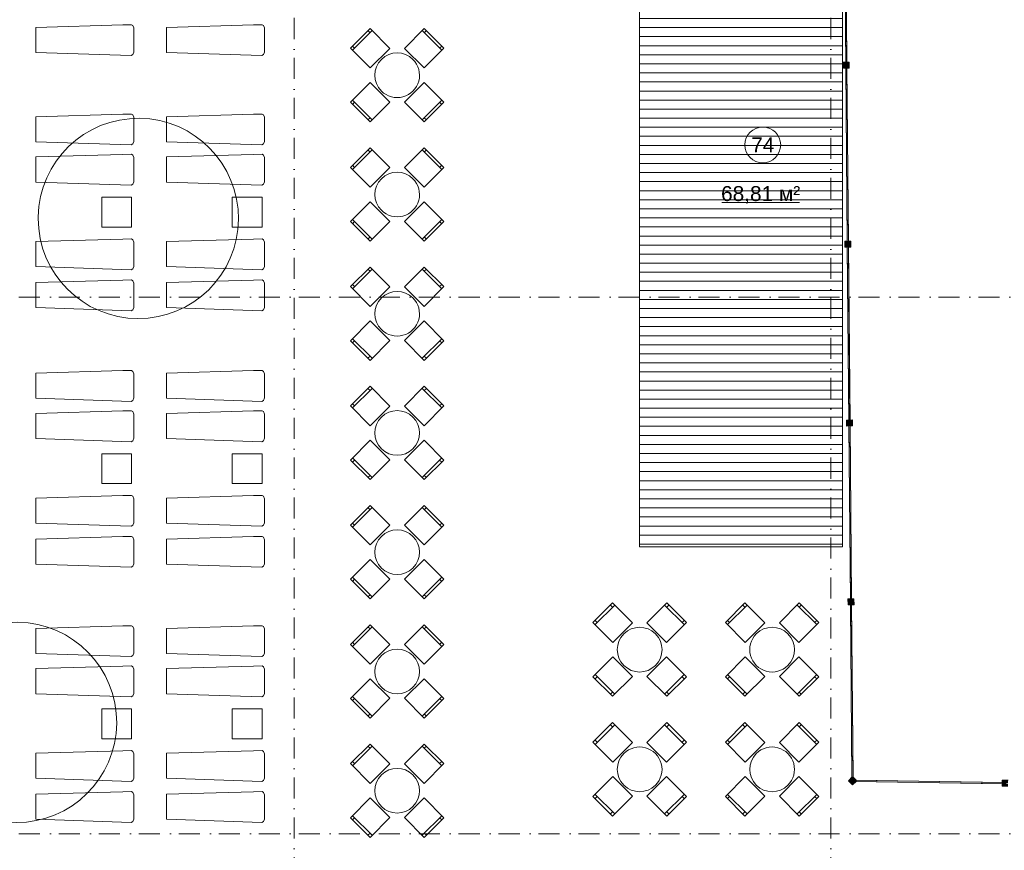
# Model space of a CAD drawing. Header units: millimetres. Extents: x -14761 to 157739, y -22400 to 107990.
# Tile 29 of 256: x 13398 to 29907, y 44721 to 58653. Entities that reach past the tile are written whole.
import ezdxf

# ---------------------------------------------------------------- set-up
doc = ezdxf.new("R2010")
doc.units = ezdxf.units.MM
doc.header["$MEASUREMENT"] = 0
doc.linetypes.add('Штрихпунктирная', pattern=[670.2777624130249, 352.777767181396, -176.388883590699, 0, -141.11111164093])
for name, color, linetype in [('Интерьер - лежаки 2', 7, 'Continuous'), ('Интерьер - Мебель', 7, 'Continuous'), ('Местность - Забор', 7, 'Continuous'), ('Элемент модели - Зоны уличных помещений', 7, 'Continuous'), ('Элемент Модели - Оси', 7, 'Continuous')]:
    doc.layers.add(name, color=color, linetype=linetype)
doc.styles.add('СГЕНЕРИР_СТИЛЬ_1', font='txt')

msp = doc.modelspace()

# ---------------------------------------------------------------- hatches: boundary and pattern name
at = {"linetype": 'Continuous', "lineweight": 15, "true_color": 0xb1b1b1}
h = msp.add_hatch(dxfattribs=at)
h.set_pattern_fill('Настил_01', color=253, style=0, pattern_type=2)
h.set_pattern_definition([(0, (0, 0), (0, 152), [])])
h.paths.add_polyline_path([(23793.11178517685, 70208.70472357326), (27193.11178517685, 70208.70472357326), (27193.11178517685, 49808.70472357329), (23793.11178517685, 49808.70472357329)])
at = {"layer": 'Местность - Забор', "linetype": 'Continuous', "lineweight": 0, "true_color": 0x000000}
for points in [[(27247.76728116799, 57907.62637244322), (27267.76651424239, 57907.80151934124), (27241.84477333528, 60867.68801435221), (27221.84554026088, 60867.51286745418)], [(27262.76670597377, 57907.75773261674), (27252.76708943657, 57907.67015916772), (27252.50436908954, 57937.66900877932), (27207.50609467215, 57937.27492825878), (27208.38182916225, 57837.27876288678), (27253.38010357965, 57837.67284340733), (27253.11738323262, 57867.67169301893), (27263.11699976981, 57867.75926646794), (27263.37972011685, 57837.76041685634), (27308.37799453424, 57838.15449737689), (27307.50226004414, 57938.15066274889), (27262.50398562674, 57937.75658222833)], [(27274.03931587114, 54907.74141128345), (27294.03854894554, 54907.91655818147), (27268.11680803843, 57867.80305319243), (27248.11757496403, 57867.62790629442)], [(27289.03874067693, 54907.87277145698), (27279.03912413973, 54907.78519800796), (27278.7764037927, 54937.78404761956), (27233.7781293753, 54937.38996709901), (27234.65386386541, 54837.39380172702), (27279.6521382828, 54837.78788224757), (27279.38941793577, 54867.78673185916), (27289.38903447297, 54867.87430530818), (27289.65175482, 54837.87545569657), (27334.6500292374, 54838.26953621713), (27333.77429474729, 54938.26570158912), (27288.77602032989, 54937.87162106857)], [(27300.3113505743, 51907.85645012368), (27320.3105836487, 51908.0315970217), (27294.38884274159, 54867.91809203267), (27274.38960966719, 54867.74294513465)], [(27315.31077538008, 51907.9878102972), (27305.31115884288, 51907.90023684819), (27305.04843849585, 51937.89908645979), (27260.05016407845, 51937.50500593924), (27260.92589856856, 51837.50884056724), (27305.92417298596, 51837.90292108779), (27305.66145263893, 51867.90177069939), (27315.66106917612, 51867.9893441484), (27315.92378952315, 51837.9904945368), (27360.92206394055, 51838.38457505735), (27360.04632945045, 51938.38074042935), (27315.04805503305, 51937.9866599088)], [(27326.58338527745, 48907.97148896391), (27346.58261835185, 48908.14663586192), (27320.66087744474, 51868.03313087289), (27300.66164437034, 51867.85798397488)], [(27341.58281008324, 48908.10284913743), (27331.58319354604, 48908.01527568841), (27331.32047319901, 48938.01412530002), (27286.32219878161, 48937.62004477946), (27287.19793327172, 48837.62387940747), (27332.19620768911, 48838.01795992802), (27331.93348734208, 48868.01680953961), (27341.93310387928, 48868.10438298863), (27342.19582422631, 48838.10553337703), (27387.19409864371, 48838.49961389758), (27386.31836415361, 48938.49577926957), (27341.32008973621, 48938.10169874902)], [(27352.68170348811, 45927.92242933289), (27372.68093656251, 45928.0975762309), (27346.93291214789, 48868.14816971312), (27326.9336790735, 48867.97302281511)], [(27427.90030650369, 45882.10814314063), (27402.77931055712, 45882.52097164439), (27402.94362441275, 45892.5196216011), (27429.5941552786, 45892.08165732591), (27367.44770889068, 45954.70689670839), (27367.6811282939, 45928.05378950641), (27357.6815117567, 45927.9662160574), (27357.46148882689, 45953.08964047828), (27292.32002590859, 45888.44620800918), (27362.75884358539, 45817.46471067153)], [(29899.43295185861, 45836.49127883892), (29899.76157956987, 45856.48857875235), (27403.02578134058, 45897.51894657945), (27402.69715362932, 45877.52164666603)], [(29899.67942264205, 45851.489253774), (29899.51510878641, 45841.49060381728), (29869.51915891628, 45841.98354538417), (29868.77974656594, 45796.98962057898), (29968.76624613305, 45795.34648202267), (29969.50565848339, 45840.34040682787), (29939.50970861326, 45840.83334839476), (29939.67402246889, 45850.83199835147), (29969.66997233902, 45850.33905678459), (29970.40938468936, 45895.33298158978), (29870.42288512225, 45896.97612014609), (29869.68347277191, 45851.98219534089)]]:
    msp.add_hatch(color=18, dxfattribs=at).paths.add_polyline_path(points)

# ---------------------------------------------------------------- linework, layer by layer
at = {"color": 7, "linetype": 'Continuous', "lineweight": 15, "flags": 128}
msp.add_lwpolyline([(23793.11178517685, 70208.70472357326), (27193.11178517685, 70208.70472357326), (27193.11178517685, 49808.70472357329), (23793.11178517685, 49808.70472357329)], close=True, dxfattribs=at)
at = {"layer": 'Интерьер - лежаки 2', "color": 7, "linetype": 'Continuous', "lineweight": 15}
for p, q in [((14774.98219741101, 55674.7059350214), (14774.98219741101, 55174.7059350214)), ((15274.98219741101, 55674.7059350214), (14774.98219741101, 55674.7059350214)), ((15274.98219741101, 55174.7059350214), (15274.98219741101, 55674.7059350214)), ((16962.77493245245, 55674.7059350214), (16962.77493245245, 55174.7059350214)), ((17462.77493245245, 55674.7059350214), (16962.77493245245, 55674.7059350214)), ((17462.77493245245, 55174.7059350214), (17462.77493245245, 55674.7059350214)), ((14774.98219741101, 55174.7059350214), (15274.98219741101, 55174.7059350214)), ((16962.77493245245, 55174.7059350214), (17462.77493245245, 55174.7059350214)), ((14774.98219741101, 51373.07740745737), (14774.98219741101, 50873.07740745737)), ((15274.98219741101, 51373.07740745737), (14774.98219741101, 51373.07740745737)), ((15274.98219741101, 50873.07740745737), (15274.98219741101, 51373.07740745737)), ((16962.77493245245, 51373.07740745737), (16962.77493245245, 50873.07740745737)), ((17462.77493245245, 51373.07740745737), (16962.77493245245, 51373.07740745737)), ((17462.77493245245, 50873.07740745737), (17462.77493245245, 51373.07740745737)), ((14774.98219741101, 50873.07740745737), (15274.98219741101, 50873.07740745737)), ((16962.77493245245, 50873.07740745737), (17462.77493245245, 50873.07740745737)), ((14774.98219741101, 47092.7217567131), (14774.98219741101, 46592.7217567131)), ((15274.98219741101, 47092.7217567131), (14774.98219741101, 47092.7217567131)), ((15274.98219741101, 46592.7217567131), (15274.98219741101, 47092.7217567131)), ((16962.77493245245, 47092.7217567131), (16962.77493245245, 46592.7217567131)), ((17462.77493245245, 47092.7217567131), (16962.77493245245, 47092.7217567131)), ((17462.77493245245, 46592.7217567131), (17462.77493245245, 47092.7217567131)), ((14774.98219741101, 46592.7217567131), (15274.98219741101, 46592.7217567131)), ((16962.77493245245, 46592.7217567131), (17462.77493245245, 46592.7217567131))]:
    msp.add_line(p, q, dxfattribs=at)
at = {"layer": 'Интерьер - лежаки 2', "color": 7, "linetype": 'Continuous', "lineweight": 15, "flags": 128}
for points in [[(15129.69214123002, 58566.12305761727), (15274.84614123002, 58567.96605761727), (15296.29714123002, 58553.85405761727), (15310.80014123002, 58513.12305761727), (15310.83914123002, 58108.25705761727), (15296.29714123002, 58066.39205761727), (15269.43914123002, 58049.68505761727), (13670.79414123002, 58103.12305761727), (13670.79414123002, 58523.12305761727)], [(17319.7043757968, 58566.12305761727), (17464.8583757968, 58567.96605761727), (17486.3093757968, 58553.85405761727), (17500.8123757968, 58513.12305761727), (17500.8513757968, 58108.25705761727), (17486.3093757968, 58066.39205761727), (17459.4513757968, 58049.68505761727), (15860.8063757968, 58103.12305761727), (15860.8063757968, 58523.12305761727)], [(15129.69214122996, 57067.94973745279), (15274.84614122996, 57069.79273745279), (15296.29714122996, 57055.68073745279), (15310.80014122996, 57014.94973745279), (15310.83914122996, 56610.08373745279), (15296.29714122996, 56568.21873745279), (15269.43914122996, 56551.51173745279), (13670.79414122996, 56604.94973745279), (13670.79414122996, 57024.94973745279)], [(17319.70437579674, 57067.94973745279), (17464.85837579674, 57069.79273745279), (17486.30937579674, 57055.68073745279), (17500.81237579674, 57014.94973745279), (17500.85137579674, 56610.08373745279), (17486.30937579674, 56568.21873745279), (17459.45137579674, 56551.51173745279), (15860.80637579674, 56604.94973745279), (15860.80637579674, 57024.94973745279)], [(15129.69214122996, 56392.48420227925), (15274.84614122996, 56394.32720227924), (15296.29714122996, 56380.21520227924), (15310.80014122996, 56339.48420227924), (15310.83914122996, 55934.61820227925), (15296.29714122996, 55892.75320227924), (15269.43914122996, 55876.04620227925), (13670.79414122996, 55929.48420227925), (13670.79414122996, 56349.48420227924)], [(17319.70437579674, 56392.48420227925), (17464.85837579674, 56394.32720227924), (17486.30937579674, 56380.21520227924), (17500.81237579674, 56339.48420227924), (17500.85137579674, 55934.61820227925), (17486.30937579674, 55892.75320227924), (17459.45137579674, 55876.04620227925), (15860.80637579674, 55929.48420227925), (15860.80637579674, 56349.48420227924)], [(15129.69214122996, 54973.16151706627), (15274.84614122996, 54975.00451706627), (15296.29714122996, 54960.89251706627), (15310.80014122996, 54920.16151706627), (15310.83914122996, 54515.29551706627), (15296.29714122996, 54473.43051706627), (15269.43914122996, 54456.72351706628), (13670.79414122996, 54510.16151706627), (13670.79414122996, 54930.16151706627)], [(17319.70437579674, 54973.16151706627), (17464.85837579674, 54975.00451706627), (17486.30937579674, 54960.89251706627), (17500.81237579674, 54920.16151706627), (17500.85137579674, 54515.29551706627), (17486.30937579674, 54473.43051706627), (17459.45137579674, 54456.72351706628), (15860.80637579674, 54510.16151706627), (15860.80637579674, 54930.16151706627)], [(15129.69214123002, 54285.767406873), (15274.84614123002, 54287.610406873), (15296.29714123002, 54273.498406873), (15310.80014123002, 54232.767406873), (15310.83914123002, 53827.901406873), (15296.29714123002, 53786.03640687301), (15269.43914123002, 53769.329406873), (13670.79414123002, 53822.767406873), (13670.79414123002, 54242.767406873)], [(17319.7043757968, 54285.767406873), (17464.8583757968, 54287.610406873), (17486.3093757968, 54273.498406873), (17500.8123757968, 54232.767406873), (17500.8513757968, 53827.901406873), (17486.3093757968, 53786.03640687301), (17459.4513757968, 53769.329406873), (15860.8063757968, 53822.767406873), (15860.8063757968, 54242.767406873)], [(15129.69214122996, 52766.32120988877), (15274.84614122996, 52768.16420988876), (15296.29714122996, 52754.05220988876), (15310.80014122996, 52713.32120988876), (15310.83914122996, 52308.45520988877), (15296.29714122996, 52266.59020988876), (15269.43914122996, 52249.88320988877), (13670.79414122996, 52303.32120988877), (13670.79414122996, 52723.32120988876)], [(17319.70437579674, 52766.32120988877), (17464.85837579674, 52768.16420988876), (17486.30937579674, 52754.05220988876), (17500.81237579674, 52713.32120988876), (17500.85137579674, 52308.45520988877), (17486.30937579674, 52266.59020988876), (17459.45137579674, 52249.88320988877), (15860.80637579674, 52303.32120988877), (15860.80637579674, 52723.32120988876)], [(15129.69214122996, 52090.85567471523), (15274.84614122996, 52092.69867471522), (15296.29714122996, 52078.58667471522), (15310.80014122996, 52037.85567471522), (15310.83914122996, 51632.98967471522), (15296.29714122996, 51591.12467471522), (15269.43914122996, 51574.41767471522), (13670.79414122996, 51627.85567471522), (13670.79414122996, 52047.85567471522)], [(17319.70437579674, 52090.85567471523), (17464.85837579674, 52092.69867471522), (17486.30937579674, 52078.58667471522), (17500.81237579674, 52037.85567471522), (17500.85137579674, 51632.98967471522), (17486.30937579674, 51591.12467471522), (17459.45137579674, 51574.41767471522), (15860.80637579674, 51627.85567471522), (15860.80637579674, 52047.85567471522)], [(15129.69214122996, 50671.53298950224), (15274.84614122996, 50673.37598950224), (15296.29714122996, 50659.26398950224), (15310.80014122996, 50618.53298950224), (15310.83914122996, 50213.66698950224), (15296.29714122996, 50171.80198950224), (15269.43914122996, 50155.09498950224), (13670.79414122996, 50208.53298950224), (13670.79414122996, 50628.53298950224)], [(17319.70437579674, 50671.53298950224), (17464.85837579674, 50673.37598950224), (17486.30937579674, 50659.26398950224), (17500.81237579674, 50618.53298950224), (17500.85137579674, 50213.66698950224), (17486.30937579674, 50171.80198950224), (17459.45137579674, 50155.09498950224), (15860.80637579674, 50208.53298950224), (15860.80637579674, 50628.53298950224)], [(15129.69214123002, 49984.13887930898), (15274.84614123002, 49985.98187930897), (15296.29714123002, 49971.86987930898), (15310.80014123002, 49931.13887930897), (15310.83914123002, 49526.27287930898), (15296.29714123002, 49484.40787930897), (15269.43914123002, 49467.70087930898), (13670.79414123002, 49521.13887930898), (13670.79414123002, 49941.13887930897)], [(17319.7043757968, 49984.13887930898), (17464.8583757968, 49985.98187930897), (17486.3093757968, 49971.86987930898), (17500.8123757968, 49931.13887930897), (17500.8513757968, 49526.27287930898), (17486.3093757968, 49484.40787930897), (17459.4513757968, 49467.70087930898), (15860.8063757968, 49521.13887930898), (15860.8063757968, 49941.13887930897)], [(15129.69214122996, 48485.9655591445), (15274.84614122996, 48487.80855914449), (15296.29714122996, 48473.69655914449), (15310.80014122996, 48432.96555914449), (15310.83914122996, 48028.0995591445), (15296.29714122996, 47986.23455914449), (15269.43914122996, 47969.5275591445), (13670.79414122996, 48022.9655591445), (13670.79414122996, 48442.96555914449)], [(17319.70437579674, 48485.9655591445), (17464.85837579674, 48487.80855914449), (17486.30937579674, 48473.69655914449), (17500.81237579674, 48432.96555914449), (17500.85137579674, 48028.0995591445), (17486.30937579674, 47986.23455914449), (17459.45137579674, 47969.5275591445), (15860.80637579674, 48022.9655591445), (15860.80637579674, 48442.96555914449)], [(15129.69214122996, 47810.50002397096), (15274.84614122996, 47812.34302397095), (15296.29714122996, 47798.23102397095), (15310.80014122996, 47757.50002397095), (15310.83914122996, 47352.63402397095), (15296.29714122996, 47310.76902397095), (15269.43914122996, 47294.06202397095), (13670.79414122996, 47347.50002397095), (13670.79414122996, 47767.50002397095)], [(17319.70437579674, 47810.50002397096), (17464.85837579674, 47812.34302397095), (17486.30937579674, 47798.23102397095), (17500.81237579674, 47757.50002397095), (17500.85137579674, 47352.63402397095), (17486.30937579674, 47310.76902397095), (17459.45137579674, 47294.06202397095), (15860.80637579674, 47347.50002397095), (15860.80637579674, 47767.50002397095)], [(15129.69214122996, 46391.17733875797), (15274.84614122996, 46393.02033875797), (15296.29714122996, 46378.90833875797), (15310.80014122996, 46338.17733875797), (15310.83914122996, 45933.31133875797), (15296.29714122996, 45891.44633875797), (15269.43914122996, 45874.73933875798), (13670.79414122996, 45928.17733875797), (13670.79414122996, 46348.17733875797)], [(17319.70437579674, 46391.17733875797), (17464.85837579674, 46393.02033875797), (17486.30937579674, 46378.90833875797), (17500.81237579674, 46338.17733875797), (17500.85137579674, 45933.31133875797), (17486.30937579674, 45891.44633875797), (17459.45137579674, 45874.73933875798), (15860.80637579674, 45928.17733875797), (15860.80637579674, 46348.17733875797)], [(15129.69214123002, 45703.78322856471), (15274.84614123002, 45705.6262285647), (15296.29714123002, 45691.51422856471), (15310.80014123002, 45650.7832285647), (15310.83914123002, 45245.91722856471), (15296.29714123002, 45204.0522285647), (15269.43914123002, 45187.34522856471), (13670.79414123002, 45240.78322856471), (13670.79414123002, 45660.7832285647)], [(17319.7043757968, 45703.78322856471), (17464.8583757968, 45705.6262285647), (17486.3093757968, 45691.51422856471), (17500.8123757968, 45650.7832285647), (17500.8513757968, 45245.91722856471), (17486.3093757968, 45204.0522285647), (17459.4513757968, 45187.34522856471), (15860.8063757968, 45240.78322856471), (15860.8063757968, 45660.7832285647)]]:
    msp.add_lwpolyline(points, close=True, dxfattribs=at)
at = {"layer": 'Интерьер - Мебель', "color": 7, "linetype": 'Continuous', "lineweight": 15}
for p, q in [((18979.24671953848, 58139.76933836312), (19308.05137279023, 58468.57399161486)), ((19272.6960337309, 58433.21865255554), (19237.34069467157, 58468.57399161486)), ((20145.97290849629, 58468.57399161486), (20474.77756174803, 58139.76933836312)), ((20181.32824755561, 58433.21865255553), (20216.68358661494, 58468.57399161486)), ((19014.60205859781, 58175.12467742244), (18979.24671953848, 58210.48001648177)), ((20439.4222226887, 58175.12467742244), (20474.77756174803, 58210.48001648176)), ((19308.05137279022, 56973.04314940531), (18979.24671953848, 57301.84780265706)), ((20474.77756174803, 57301.84780265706), (20145.97290849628, 56973.04314940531)), ((19014.6020585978, 57266.49246359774), (18979.24671953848, 57231.13712453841)), ((20439.4222226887, 57266.49246359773), (20474.77756174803, 57231.1371245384)), ((19272.6960337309, 57008.39848846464), (19237.34069467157, 56973.04314940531)), ((20181.32824755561, 57008.39848846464), (20216.68358661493, 56973.04314940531)), ((18979.24671953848, 56139.76933836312), (19308.05137279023, 56468.57399161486)), ((19272.6960337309, 56433.21865255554), (19237.34069467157, 56468.57399161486)), ((20145.97290849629, 56468.57399161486), (20474.77756174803, 56139.76933836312)), ((20181.32824755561, 56433.21865255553), (20216.68358661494, 56468.57399161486)), ((19014.60205859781, 56175.12467742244), (18979.24671953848, 56210.48001648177)), ((20439.4222226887, 56175.12467742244), (20474.77756174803, 56210.48001648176)), ((19308.05137279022, 54973.04314940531), (18979.24671953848, 55301.84780265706)), ((19014.6020585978, 55266.49246359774), (18979.24671953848, 55231.13712453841)), ((20474.77756174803, 55301.84780265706), (20145.97290849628, 54973.04314940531)), ((20439.4222226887, 55266.49246359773), (20474.77756174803, 55231.1371245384)), ((19272.6960337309, 55008.39848846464), (19237.34069467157, 54973.04314940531)), ((20181.32824755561, 55008.39848846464), (20216.68358661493, 54973.04314940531)), ((18979.24671953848, 54139.76933836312), (19308.05137279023, 54468.57399161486)), ((19272.6960337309, 54433.21865255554), (19237.34069467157, 54468.57399161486)), ((20145.97290849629, 54468.57399161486), (20474.77756174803, 54139.76933836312)), ((20181.32824755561, 54433.21865255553), (20216.68358661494, 54468.57399161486)), ((19014.60205859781, 54175.12467742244), (18979.24671953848, 54210.48001648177)), ((20439.4222226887, 54175.12467742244), (20474.77756174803, 54210.48001648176)), ((19308.05137279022, 52973.04314940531), (18979.24671953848, 53301.84780265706)), ((19014.6020585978, 53266.49246359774), (18979.24671953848, 53231.13712453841)), ((20474.77756174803, 53301.84780265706), (20145.97290849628, 52973.04314940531)), ((20439.4222226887, 53266.49246359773), (20474.77756174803, 53231.1371245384)), ((19272.6960337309, 53008.39848846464), (19237.34069467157, 52973.04314940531)), ((20181.32824755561, 53008.39848846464), (20216.68358661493, 52973.04314940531)), ((18979.24671953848, 52139.76933836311), (19308.05137279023, 52468.57399161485)), ((19272.6960337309, 52433.21865255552), (19237.34069467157, 52468.57399161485)), ((20145.97290849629, 52468.57399161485), (20474.77756174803, 52139.76933836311)), ((20181.32824755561, 52433.21865255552), (20216.68358661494, 52468.57399161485)), ((19014.60205859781, 52175.12467742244), (18979.24671953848, 52210.48001648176)), ((20439.4222226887, 52175.12467742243), (20474.77756174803, 52210.48001648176)), ((19308.05137279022, 50973.0431494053), (18979.24671953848, 51301.84780265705)), ((19014.6020585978, 51266.49246359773), (18979.24671953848, 51231.1371245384)), ((20474.77756174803, 51301.84780265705), (20145.97290849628, 50973.0431494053)), ((20439.4222226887, 51266.49246359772), (20474.77756174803, 51231.13712453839)), ((19272.6960337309, 51008.39848846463), (19237.34069467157, 50973.0431494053)), ((20181.32824755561, 51008.39848846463), (20216.68358661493, 50973.0431494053)), ((18979.24671953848, 50139.76933836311), (19308.05137279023, 50468.57399161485)), ((19272.6960337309, 50433.21865255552), (19237.34069467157, 50468.57399161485)), ((20145.97290849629, 50468.57399161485), (20474.77756174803, 50139.76933836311)), ((20181.32824755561, 50433.21865255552), (20216.68358661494, 50468.57399161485)), ((19014.60205859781, 50175.12467742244), (18979.24671953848, 50210.48001648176)), ((20439.4222226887, 50175.12467742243), (20474.77756174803, 50210.48001648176)), ((19308.05137279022, 48973.0431494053), (18979.24671953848, 49301.84780265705)), ((19014.6020585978, 49266.49246359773), (18979.24671953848, 49231.1371245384)), ((20474.77756174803, 49301.84780265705), (20145.97290849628, 48973.0431494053)), ((20439.4222226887, 49266.49246359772), (20474.77756174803, 49231.13712453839)), ((19272.6960337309, 49008.39848846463), (19237.34069467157, 48973.0431494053)), ((20181.32824755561, 49008.39848846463), (20216.68358661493, 48973.0431494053)), ((23045.34636407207, 48505.53419479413), (23374.15101732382, 48834.33884804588)), ((23338.79567826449, 48798.98350898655), (23303.44033920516, 48834.33884804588)), ((24212.07255302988, 48834.33884804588), (24540.87720628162, 48505.53419479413)), ((24247.4278920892, 48798.98350898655), (24282.78323114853, 48834.33884804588)), ((25265.68965848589, 48505.53419479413), (25594.49431173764, 48834.33884804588)), ((25559.13897267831, 48798.98350898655), (25523.78363361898, 48834.33884804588)), ((26432.41584744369, 48834.33884804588), (26761.22050069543, 48505.53419479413)), ((26467.77118650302, 48798.98350898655), (26503.12652556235, 48834.33884804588)), ((23080.7017031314, 48540.88953385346), (23045.34636407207, 48576.24487291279)), ((24505.52186722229, 48540.88953385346), (24540.87720628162, 48576.24487291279)), ((25301.04499754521, 48540.88953385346), (25265.68965848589, 48576.24487291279)), ((26725.86516163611, 48540.88953385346), (26761.22050069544, 48576.24487291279)), ((18979.24671953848, 48139.76933836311), (19308.05137279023, 48468.57399161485)), ((19272.6960337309, 48433.21865255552), (19237.34069467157, 48468.57399161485)), ((20145.97290849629, 48468.57399161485), (20474.77756174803, 48139.76933836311)), ((20181.32824755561, 48433.21865255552), (20216.68358661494, 48468.57399161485)), ((19014.60205859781, 48175.12467742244), (18979.24671953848, 48210.48001648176)), ((20439.4222226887, 48175.12467742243), (20474.77756174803, 48210.48001648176)), ((23374.15101732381, 47338.80800583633), (23045.34636407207, 47667.61265908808)), ((23080.7017031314, 47632.25732002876), (23045.34636407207, 47596.90198096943)), ((24540.87720628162, 47667.61265908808), (24212.07255302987, 47338.80800583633)), ((24505.52186722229, 47632.25732002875), (24540.87720628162, 47596.90198096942)), ((25594.49431173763, 47338.80800583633), (25265.68965848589, 47667.61265908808)), ((25301.04499754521, 47632.25732002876), (25265.68965848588, 47596.90198096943)), ((26761.22050069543, 47667.61265908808), (26432.41584744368, 47338.80800583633)), ((26725.86516163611, 47632.25732002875), (26761.22050069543, 47596.90198096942)), ((19308.05137279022, 46973.0431494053), (18979.24671953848, 47301.84780265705)), ((19014.6020585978, 47266.49246359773), (18979.24671953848, 47231.1371245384)), ((20474.77756174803, 47301.84780265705), (20145.97290849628, 46973.0431494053)), ((20439.4222226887, 47266.49246359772), (20474.77756174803, 47231.13712453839)), ((23338.79567826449, 47374.16334489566), (23303.44033920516, 47338.80800583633)), ((24247.4278920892, 47374.16334489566), (24282.78323114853, 47338.80800583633)), ((25559.1389726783, 47374.16334489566), (25523.78363361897, 47338.80800583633)), ((26467.77118650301, 47374.16334489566), (26503.12652556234, 47338.80800583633)), ((19272.6960337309, 47008.39848846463), (19237.34069467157, 46973.0431494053)), ((20181.32824755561, 47008.39848846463), (20216.68358661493, 46973.0431494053)), ((23045.34636407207, 46497.63518965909), (23374.15101732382, 46826.43984291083)), ((23338.79567826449, 46791.08450385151), (23303.44033920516, 46826.43984291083)), ((24212.07255302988, 46826.43984291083), (24540.87720628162, 46497.63518965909)), ((24247.4278920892, 46791.08450385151), (24282.78323114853, 46826.43984291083)), ((25265.68965848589, 46497.63518965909), (25594.49431173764, 46826.43984291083)), ((25559.13897267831, 46791.08450385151), (25523.78363361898, 46826.43984291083)), ((26432.41584744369, 46826.43984291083), (26761.22050069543, 46497.63518965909)), ((26467.77118650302, 46791.08450385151), (26503.12652556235, 46826.43984291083)), ((23080.7017031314, 46532.99052871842), (23045.34636407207, 46568.34586777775)), ((24505.52186722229, 46532.99052871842), (24540.87720628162, 46568.34586777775)), ((25301.04499754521, 46532.99052871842), (25265.68965848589, 46568.34586777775)), ((26725.86516163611, 46532.99052871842), (26761.22050069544, 46568.34586777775)), ((18979.24671953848, 46139.76933836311), (19308.05137279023, 46468.57399161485)), ((19272.6960337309, 46433.21865255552), (19237.34069467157, 46468.57399161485)), ((20145.97290849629, 46468.57399161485), (20474.77756174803, 46139.76933836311)), ((20181.32824755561, 46433.21865255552), (20216.68358661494, 46468.57399161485)), ((19014.60205859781, 46175.12467742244), (18979.24671953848, 46210.48001648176)), ((20439.4222226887, 46175.12467742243), (20474.77756174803, 46210.48001648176)), ((23374.15101732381, 45330.90900070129), (23045.34636407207, 45659.71365395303)), ((23080.7017031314, 45624.35831489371), (23045.34636407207, 45589.00297583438)), ((24540.87720628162, 45659.71365395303), (24212.07255302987, 45330.90900070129)), ((24505.52186722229, 45624.3583148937), (24540.87720628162, 45589.00297583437)), ((25594.49431173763, 45330.90900070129), (25265.68965848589, 45659.71365395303)), ((25301.04499754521, 45624.35831489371), (25265.68965848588, 45589.00297583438)), ((26761.22050069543, 45659.71365395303), (26432.41584744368, 45330.90900070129)), ((26725.86516163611, 45624.3583148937), (26761.22050069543, 45589.00297583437)), ((19308.05137279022, 44973.0431494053), (18979.24671953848, 45301.84780265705)), ((19014.6020585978, 45266.49246359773), (18979.24671953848, 45231.1371245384)), ((20474.77756174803, 45301.84780265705), (20145.97290849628, 44973.0431494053)), ((20439.4222226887, 45266.49246359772), (20474.77756174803, 45231.13712453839)), ((23338.79567826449, 45366.26433976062), (23303.44033920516, 45330.90900070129)), ((24247.4278920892, 45366.26433976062), (24282.78323114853, 45330.90900070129)), ((25559.1389726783, 45366.26433976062), (25523.78363361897, 45330.90900070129)), ((26467.77118650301, 45366.26433976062), (26503.12652556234, 45330.90900070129)), ((19272.6960337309, 45008.39848846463), (19237.34069467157, 44973.0431494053)), ((20181.32824755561, 45008.39848846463), (20216.68358661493, 44973.0431494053))]:
    msp.add_line(p, q, dxfattribs=at)
at = {"layer": 'Интерьер - Мебель', "color": 7, "linetype": 'Continuous', "lineweight": 15, "flags": 128}
for points in [[(19276.23156763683, 57842.78449026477), (19605.03622088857, 58171.58914351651), (19272.6960337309, 58503.92933067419), (18943.89138047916, 58175.12467742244)], [(19848.98806039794, 58171.58914351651), (20177.79271364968, 57842.78449026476), (20510.13290080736, 58175.12467742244), (20181.32824755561, 58503.92933067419)], [(19605.03622088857, 57270.02799750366), (19276.23156763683, 57598.83265075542), (18943.89138047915, 57266.49246359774), (19272.6960337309, 56937.68781034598)], [(20177.79271364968, 57598.83265075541), (19848.98806039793, 57270.02799750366), (20181.32824755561, 56937.68781034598), (20510.13290080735, 57266.49246359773)], [(19276.23156763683, 55842.78449026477), (19605.03622088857, 56171.58914351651), (19272.6960337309, 56503.92933067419), (18943.89138047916, 56175.12467742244)], [(19848.98806039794, 56171.58914351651), (20177.79271364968, 55842.78449026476), (20510.13290080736, 56175.12467742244), (20181.32824755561, 56503.92933067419)], [(19605.03622088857, 55270.02799750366), (19276.23156763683, 55598.83265075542), (18943.89138047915, 55266.49246359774), (19272.6960337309, 54937.68781034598)], [(20177.79271364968, 55598.83265075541), (19848.98806039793, 55270.02799750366), (20181.32824755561, 54937.68781034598), (20510.13290080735, 55266.49246359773)], [(19276.23156763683, 53842.78449026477), (19605.03622088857, 54171.58914351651), (19272.6960337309, 54503.92933067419), (18943.89138047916, 54175.12467742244)], [(19848.98806039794, 54171.58914351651), (20177.79271364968, 53842.78449026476), (20510.13290080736, 54175.12467742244), (20181.32824755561, 54503.92933067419)], [(19605.03622088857, 53270.02799750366), (19276.23156763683, 53598.83265075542), (18943.89138047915, 53266.49246359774), (19272.6960337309, 52937.68781034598)], [(20177.79271364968, 53598.83265075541), (19848.98806039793, 53270.02799750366), (20181.32824755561, 52937.68781034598), (20510.13290080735, 53266.49246359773)], [(19276.23156763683, 51842.78449026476), (19605.03622088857, 52171.5891435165), (19272.6960337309, 52503.92933067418), (18943.89138047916, 52175.12467742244)], [(19848.98806039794, 52171.5891435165), (20177.79271364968, 51842.78449026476), (20510.13290080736, 52175.12467742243), (20181.32824755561, 52503.92933067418)], [(19605.03622088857, 51270.02799750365), (19276.23156763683, 51598.83265075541), (18943.89138047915, 51266.49246359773), (19272.6960337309, 50937.68781034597)], [(20177.79271364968, 51598.8326507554), (19848.98806039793, 51270.02799750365), (20181.32824755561, 50937.68781034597), (20510.13290080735, 51266.49246359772)], [(19276.23156763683, 49842.78449026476), (19605.03622088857, 50171.5891435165), (19272.6960337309, 50503.92933067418), (18943.89138047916, 50175.12467742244)], [(19848.98806039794, 50171.5891435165), (20177.79271364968, 49842.78449026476), (20510.13290080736, 50175.12467742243), (20181.32824755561, 50503.92933067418)], [(19605.03622088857, 49270.02799750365), (19276.23156763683, 49598.83265075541), (18943.89138047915, 49266.49246359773), (19272.6960337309, 48937.68781034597)], [(20177.79271364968, 49598.8326507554), (19848.98806039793, 49270.02799750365), (20181.32824755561, 48937.68781034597), (20510.13290080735, 49266.49246359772)], [(23342.33121217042, 48208.54934669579), (23671.13586542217, 48537.35399994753), (23338.79567826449, 48869.69418710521), (23009.99102501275, 48540.88953385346)], [(23915.08770493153, 48537.35399994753), (24243.89235818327, 48208.54934669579), (24576.23254534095, 48540.88953385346), (24247.4278920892, 48869.69418710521)], [(25562.67450658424, 48208.54934669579), (25891.47915983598, 48537.35399994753), (25559.13897267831, 48869.69418710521), (25230.33431942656, 48540.88953385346)], [(26135.43099934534, 48537.35399994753), (26464.23565259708, 48208.54934669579), (26796.57583975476, 48540.88953385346), (26467.77118650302, 48869.69418710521)], [(19276.23156763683, 47842.78449026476), (19605.03622088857, 48171.5891435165), (19272.6960337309, 48503.92933067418), (18943.89138047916, 48175.12467742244)], [(19848.98806039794, 48171.5891435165), (20177.79271364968, 47842.78449026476), (20510.13290080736, 48175.12467742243), (20181.32824755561, 48503.92933067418)], [(23671.13586542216, 47635.79285393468), (23342.33121217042, 47964.59750718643), (23009.99102501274, 47632.25732002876), (23338.79567826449, 47303.452666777)], [(24243.89235818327, 47964.59750718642), (23915.08770493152, 47635.79285393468), (24247.4278920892, 47303.452666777), (24576.23254534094, 47632.25732002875)], [(25891.47915983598, 47635.79285393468), (25562.67450658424, 47964.59750718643), (25230.33431942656, 47632.25732002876), (25559.1389726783, 47303.452666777)], [(26464.23565259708, 47964.59750718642), (26135.43099934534, 47635.79285393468), (26467.77118650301, 47303.452666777), (26796.57583975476, 47632.25732002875)], [(19605.03622088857, 47270.02799750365), (19276.23156763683, 47598.83265075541), (18943.89138047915, 47266.49246359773), (19272.6960337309, 46937.68781034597)], [(20177.79271364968, 47598.8326507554), (19848.98806039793, 47270.02799750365), (20181.32824755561, 46937.68781034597), (20510.13290080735, 47266.49246359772)], [(23342.33121217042, 46200.65034156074), (23671.13586542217, 46529.45499481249), (23338.79567826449, 46861.79518197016), (23009.99102501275, 46532.99052871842)], [(23915.08770493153, 46529.45499481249), (24243.89235818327, 46200.65034156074), (24576.23254534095, 46532.99052871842), (24247.4278920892, 46861.79518197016)], [(25562.67450658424, 46200.65034156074), (25891.47915983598, 46529.45499481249), (25559.13897267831, 46861.79518197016), (25230.33431942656, 46532.99052871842)], [(26135.43099934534, 46529.45499481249), (26464.23565259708, 46200.65034156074), (26796.57583975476, 46532.99052871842), (26467.77118650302, 46861.79518197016)], [(19276.23156763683, 45842.78449026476), (19605.03622088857, 46171.5891435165), (19272.6960337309, 46503.92933067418), (18943.89138047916, 46175.12467742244)], [(19848.98806039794, 46171.5891435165), (20177.79271364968, 45842.78449026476), (20510.13290080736, 46175.12467742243), (20181.32824755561, 46503.92933067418)], [(23671.13586542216, 45627.89384879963), (23342.33121217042, 45956.69850205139), (23009.99102501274, 45624.35831489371), (23338.79567826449, 45295.55366164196)], [(24243.89235818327, 45956.69850205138), (23915.08770493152, 45627.89384879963), (24247.4278920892, 45295.55366164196), (24576.23254534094, 45624.3583148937)], [(25891.47915983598, 45627.89384879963), (25562.67450658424, 45956.69850205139), (25230.33431942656, 45624.35831489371), (25559.1389726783, 45295.55366164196)], [(26464.23565259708, 45956.69850205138), (26135.43099934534, 45627.89384879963), (26467.77118650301, 45295.55366164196), (26796.57583975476, 45624.3583148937)], [(19605.03622088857, 45270.02799750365), (19276.23156763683, 45598.83265075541), (18943.89138047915, 45266.49246359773), (19272.6960337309, 44937.68781034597)], [(20177.79271364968, 45598.8326507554), (19848.98806039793, 45270.02799750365), (20181.32824755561, 44937.68781034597), (20510.13290080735, 45266.49246359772)]]:
    msp.add_lwpolyline(points, close=True, dxfattribs=at)
for points in [[(19992.17718358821, 57985.97361345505, 0.9999999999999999), (19461.8470976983, 57455.64352756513, 0.9999999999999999)], [(13707.73536566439, 55318.90909014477, 229.1816636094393), (13707.99112234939, 55348.2159034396)], [(19992.17718358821, 55985.97361345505, 0.9999999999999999), (19461.8470976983, 55455.64352756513, 0.9999999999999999)], [(19992.17718358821, 53985.97361345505, 0.9999999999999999), (19461.8470976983, 53455.64352756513, 0.9999999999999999)], [(19992.17718358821, 51985.97361345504, 0.9999999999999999), (19461.8470976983, 51455.64352756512, 0.9999999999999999)], [(19992.17718358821, 49985.97361345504, 0.9999999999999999), (19461.8470976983, 49455.64352756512, 0.9999999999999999)], [(11666.54803238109, 46866.21583133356, 229.1816636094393), (11666.80378906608, 46895.52264462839)], [(23527.94674223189, 48351.73846988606, 0.9999999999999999), (24058.2768281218, 47821.40838399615, 0.9999999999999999)], [(25748.29003664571, 48351.73846988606, 0.9999999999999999), (26278.62012253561, 47821.40838399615, 0.9999999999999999)], [(19992.17718358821, 47985.97361345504, 0.9999999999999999), (19461.8470976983, 47455.64352756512, 0.9999999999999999)], [(23527.94674223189, 46343.83946475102, 0.9999999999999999), (24058.2768281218, 45813.5093788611, 0.9999999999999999)], [(25748.29003664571, 46343.83946475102, 0.9999999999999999), (26278.62012253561, 45813.5093788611, 0.9999999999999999)], [(19992.17718358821, 45985.97361345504, 0.9999999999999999), (19461.8470976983, 45455.64352756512, 0.9999999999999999)]]:
    msp.add_lwpolyline(points, format="xyb", close=True, dxfattribs=at)
at = {"layer": 'Местность - Забор', "color": 7, "linetype": 'Continuous', "lineweight": 15}
for p, q in [((27252.50436908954, 57937.66900877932), (27207.50609467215, 57937.27492825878)), ((27207.50609467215, 57937.27492825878), (27208.38182916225, 57837.27876288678)), ((27253.38010357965, 57837.67284340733), (27208.38182916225, 57837.27876288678)), ((27252.50436908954, 57937.66900877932), (27252.76708943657, 57907.67015916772)), ((27262.76670597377, 57907.75773261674), (27252.76708943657, 57907.67015916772)), ((27263.11699976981, 57867.75926646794), (27253.11738323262, 57867.67169301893)), ((27253.11738323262, 57867.67169301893), (27253.38010357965, 57837.67284340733)), ((27307.50226004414, 57938.15066274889), (27262.50398562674, 57937.75658222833)), ((27262.50398562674, 57937.75658222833), (27262.76670597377, 57907.75773261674)), ((27263.11699976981, 57867.75926646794), (27263.37972011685, 57837.76041685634)), ((27308.37799453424, 57838.15449737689), (27263.37972011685, 57837.76041685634)), ((27307.50226004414, 57938.15066274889), (27308.37799453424, 57838.15449737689)), ((27278.7764037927, 54937.78404761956), (27233.7781293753, 54937.38996709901)), ((27233.7781293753, 54937.38996709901), (27234.65386386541, 54837.39380172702)), ((27279.6521382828, 54837.78788224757), (27234.65386386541, 54837.39380172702)), ((27278.7764037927, 54937.78404761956), (27279.03912413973, 54907.78519800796)), ((27289.03874067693, 54907.87277145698), (27279.03912413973, 54907.78519800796)), ((27289.38903447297, 54867.87430530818), (27279.38941793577, 54867.78673185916)), ((27279.38941793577, 54867.78673185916), (27279.6521382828, 54837.78788224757)), ((27333.77429474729, 54938.26570158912), (27288.77602032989, 54937.87162106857)), ((27288.77602032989, 54937.87162106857), (27289.03874067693, 54907.87277145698)), ((27289.38903447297, 54867.87430530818), (27289.65175482, 54837.87545569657)), ((27334.6500292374, 54838.26953621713), (27289.65175482, 54837.87545569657)), ((27333.77429474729, 54938.26570158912), (27334.6500292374, 54838.26953621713)), ((27305.04843849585, 51937.89908645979), (27260.05016407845, 51937.50500593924)), ((27260.05016407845, 51937.50500593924), (27260.92589856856, 51837.50884056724)), ((27305.04843849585, 51937.89908645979), (27305.31115884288, 51907.90023684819)), ((27315.31077538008, 51907.9878102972), (27305.31115884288, 51907.90023684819)), ((27315.66106917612, 51867.9893441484), (27305.66145263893, 51867.90177069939)), ((27305.66145263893, 51867.90177069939), (27305.92417298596, 51837.90292108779)), ((27360.04632945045, 51938.38074042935), (27315.04805503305, 51937.9866599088)), ((27315.04805503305, 51937.9866599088), (27315.31077538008, 51907.9878102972)), ((27315.66106917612, 51867.9893441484), (27315.92378952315, 51837.9904945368)), ((27360.04632945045, 51938.38074042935), (27360.92206394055, 51838.38457505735)), ((27305.92417298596, 51837.90292108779), (27260.92589856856, 51837.50884056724)), ((27360.92206394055, 51838.38457505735), (27315.92378952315, 51837.9904945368)), ((27331.32047319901, 48938.01412530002), (27286.32219878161, 48937.62004477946)), ((27286.32219878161, 48937.62004477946), (27287.19793327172, 48837.62387940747)), ((27331.32047319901, 48938.01412530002), (27331.58319354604, 48908.01527568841)), ((27341.58281008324, 48908.10284913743), (27331.58319354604, 48908.01527568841)), ((27341.93310387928, 48868.10438298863), (27331.93348734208, 48868.01680953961)), ((27386.31836415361, 48938.49577926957), (27341.32008973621, 48938.10169874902)), ((27341.32008973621, 48938.10169874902), (27341.58281008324, 48908.10284913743)), ((27341.93310387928, 48868.10438298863), (27342.19582422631, 48838.10553337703)), ((27386.31836415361, 48938.49577926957), (27387.19409864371, 48838.49961389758)), ((27332.19620768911, 48838.01795992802), (27287.19793327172, 48837.62387940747)), ((27331.93348734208, 48868.01680953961), (27332.19620768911, 48838.01795992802)), ((27387.19409864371, 48838.49961389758), (27342.19582422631, 48838.10553337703)), ((27357.46148882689, 45953.08964047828), (27292.32002590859, 45888.44620800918)), ((27357.46148882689, 45953.08964047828), (27357.6815117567, 45927.9662160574)), ((27367.6811282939, 45928.05378950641), (27357.6815117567, 45927.9662160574)), ((27367.44770889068, 45954.70689670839), (27367.6811282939, 45928.05378950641)), ((27367.44770889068, 45954.70689670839), (27429.5941552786, 45892.08165732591)), ((29870.42288512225, 45896.97612014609), (29869.68347277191, 45851.98219534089)), ((29870.42288512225, 45896.97612014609), (29970.40938468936, 45895.33298158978)), ((27292.32002590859, 45888.44620800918), (27362.75884358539, 45817.46471067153)), ((27427.90030650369, 45882.10814314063), (27362.75884358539, 45817.46471067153)), ((27402.94362441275, 45892.5196216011), (27402.77931055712, 45882.52097164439)), ((27402.77931055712, 45882.52097164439), (27427.90030650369, 45882.10814314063)), ((27402.94362441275, 45892.5196216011), (27429.5941552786, 45892.08165732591)), ((29869.51915891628, 45841.98354538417), (29868.77974656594, 45796.98962057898)), ((29868.77974656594, 45796.98962057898), (29968.76624613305, 45795.34648202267)), ((29869.51915891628, 45841.98354538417), (29899.51510878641, 45841.49060381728)), ((29869.68347277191, 45851.98219534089), (29899.67942264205, 45851.489253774)), ((29899.67942264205, 45851.489253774), (29899.51510878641, 45841.49060381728))]:
    msp.add_line(p, q, dxfattribs=at)
at = {"layer": 'Местность - Забор', "color": 7, "linetype": 'Continuous', "lineweight": 15, "flags": 128}
for points in [[(27247.76728116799, 57907.62637244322), (27267.76651424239, 57907.80151934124), (27241.84477333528, 60867.68801435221), (27221.84554026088, 60867.51286745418)], [(27274.03931587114, 54907.74141128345), (27294.03854894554, 54907.91655818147), (27268.11680803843, 57867.80305319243), (27248.11757496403, 57867.62790629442)], [(27300.3113505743, 51907.85645012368), (27320.3105836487, 51908.0315970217), (27294.38884274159, 54867.91809203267), (27274.38960966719, 54867.74294513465)], [(27326.58338527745, 48907.97148896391), (27346.58261835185, 48908.14663586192), (27320.66087744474, 51868.03313087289), (27300.66164437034, 51867.85798397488)], [(27352.68170348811, 45927.92242933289), (27372.68093656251, 45928.0975762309), (27346.93291214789, 48868.14816971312), (27326.9336790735, 48867.97302281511)], [(29899.43295185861, 45836.49127883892), (29899.76157956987, 45856.48857875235), (27403.02578134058, 45897.51894657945), (27402.69715362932, 45877.52164666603)]]:
    msp.add_lwpolyline(points, close=True, dxfattribs=at)
for points in [[(27247.50456082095, 57937.62522205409), (27222.10826060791, 60837.51401784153)], [(27267.50379389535, 57937.80036895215), (27242.10749368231, 60837.68916473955)], [(27273.7765955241, 54937.74026089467), (27248.38029531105, 57837.6290566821)], [(27293.7758285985, 54937.91540779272), (27268.37952838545, 57837.80420358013)], [(27300.04863022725, 51937.85529973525), (27274.65233001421, 54837.74409552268)], [(27320.04786330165, 51938.0304466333), (27294.6515630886, 54837.91924242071)], [(27326.32066493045, 48937.97033857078), (27300.92436471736, 51837.85913436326)], [(27346.3198980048, 48938.14548547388), (27320.92359779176, 51838.03428126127)], [(27352.50437797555, 45948.17042855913), (27327.19639942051, 48837.97417320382)], [(27372.49242098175, 45949.62331879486), (27347.19563249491, 48838.14932010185)], [(29869.76562970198, 45856.9815203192), (27424.54944318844, 45897.16523524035)], [(29869.43700198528, 45836.98422040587), (27422.94319565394, 45877.18893122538)]]:
    msp.add_lwpolyline(points, dxfattribs=at)
at = {"layer": 'Элемент модели - Зоны уличных помещений', "color": 7, "linetype": 'Continuous', "lineweight": 15}
msp.add_line((25171.31443442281, 55583.55425837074), (26471.89443442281, 55583.55425837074), dxfattribs=at)
at = {"layer": 'Элемент модели - Зоны уличных помещений', "color": 7, "linetype": 'Continuous', "lineweight": 15, "flags": 128}
msp.add_lwpolyline([(26157.65285771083, 56551.82048182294, 0.9999999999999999), (25557.65285771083, 56551.82048182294, 0.9999999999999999)], format="xyb", close=True, dxfattribs=at)
at = {"layer": 'Элемент Модели - Оси', "color": 7, "linetype": 'Штрихпунктирная', "lineweight": 15}
for p, q in [((18000.00000000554, 92199.9999999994), (18000.00000000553, -1975.000000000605)), ((27000.00000000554, 92199.9999999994), (27000.00000000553, -1975.000000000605)), ((-12760.58429662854, 53999.9999999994), (155650.0000000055, 53999.9999999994)), ((-12760.58429662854, 44999.9999999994), (155650.0000000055, 44999.9999999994))]:
    msp.add_line(p, q, dxfattribs=at)

# ---------------------------------------------------------------- texts
at = {"layer": 'Элемент модели - Зоны уличных помещений', "color": 7, "lineweight": 15, "char_height": 250, "attachment_point": 5, "style": 'СГЕНЕРИР_СТИЛЬ_1'}
for s, insert in [('\\A1;{\\pqc;\\fArial|b0|i0|c204|p38;74}', (25857.65285771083, 56551.82091039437)), ('\\A1;{\\pqc;\\fArial|b0|i0|c204|p38;68,81 м²}', (25821.60443442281, 55712.86940122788))]:
    msp.add_mtext(s, dxfattribs=dict(at, insert=insert))

doc.saveas('drawing.dxf')
